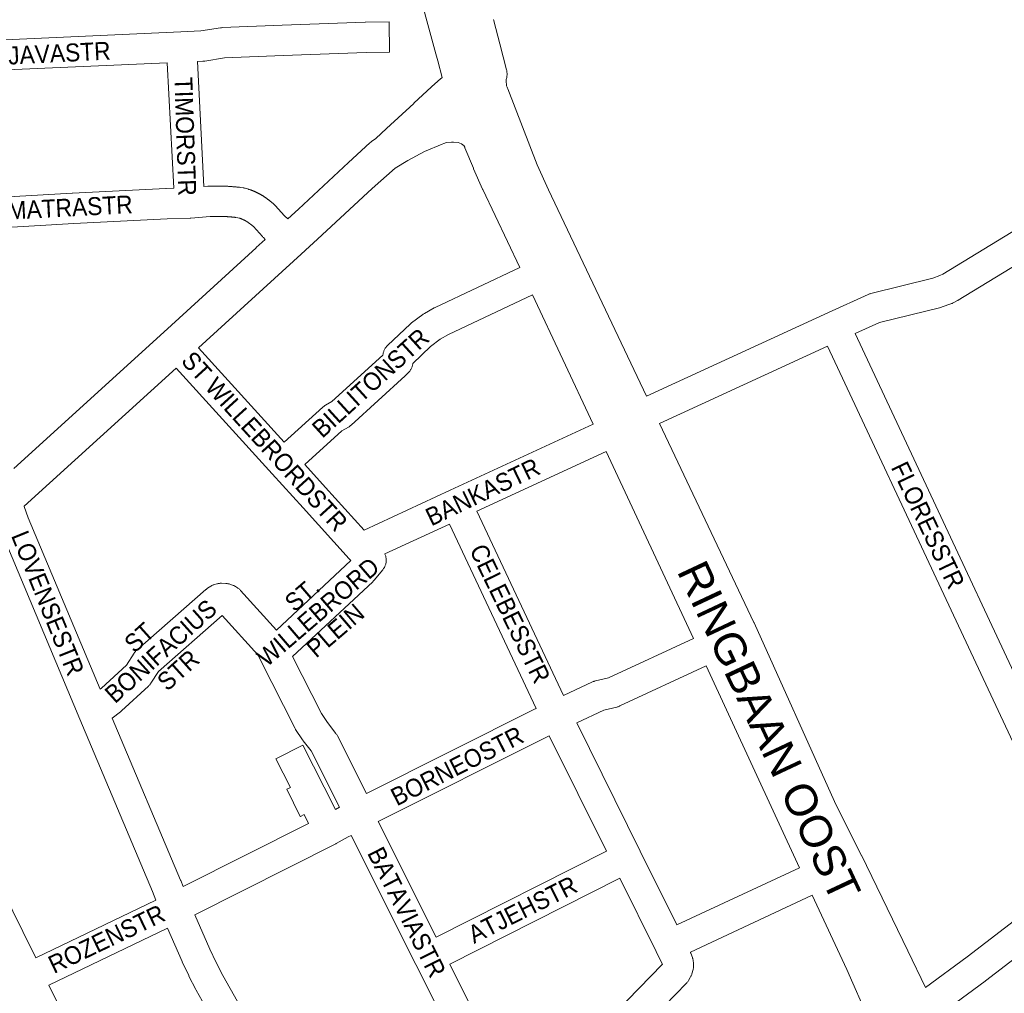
# Model space of a CAD drawing. Header units: metres. Extents: x 123819 to 142731, y 393440 to 405763.
# Tile 208 of 256: x 134926 to 135349, y 397046 to 397464. Entities that reach past the tile are written whole.
import ezdxf
from ezdxf.enums import TextEntityAlignment as Align

# ---------------------------------------------------------------- set-up
doc = ezdxf.new("R2010")
doc.units = ezdxf.units.M
doc.header["$MEASUREMENT"] = 0
for name, color, linetype, lineweight in [('gs-anno-wegen algemeen tekst', 7, 'Continuous', 0), ('gs-knt-aanvullende hoofdweg', 7, 'Continuous', 0), ('gs-knt-hoofdweg', 7, 'Continuous', 0), ('gs-knt-wegen algemeen', 7, 'Continuous', 0)]:
    doc.layers.add(name, color=color, linetype=linetype, lineweight=lineweight)
doc.styles.add('Style-Arial', font='arial.ttf')

msp = doc.modelspace()

# ---------------------------------------------------------------- linework, layer by layer
at = {"layer": 'gs-knt-aanvullende hoofdweg', "color": 7, "linetype": 'Continuous', "flags": 128}
for points in [[(135041.44, 397378.49), (135046.01, 397382.63), (135067.55, 397402.65), (135076.68, 397411.13), (135076.71, 397411.15), (135076.78, 397411.21), (135076.96, 397411.37), (135076.99, 397411.4), (135077.06, 397411.45), (135077.25, 397411.6), (135077.28, 397411.63), (135077.35, 397411.68), (135079.19, 397413.02), (135083.88, 397417.35), (135083.89, 397417.36), (135095.52, 397428.1), (135095.54, 397428.12), (135103.21, 397435.14), (135107.13, 397438.73), (135107.41, 397438.97), (135107.7, 397439.19), (135107.78, 397439.26)], [(135117.25, 397409.78), (135117.2, 397409.83), (135116.68, 397410.31), (135116.11, 397410.74), (135116.09, 397410.76), (135114.57, 397411.23), (135112.6, 397411.49), (135111.82, 397411.5), (135109.67, 397411.22), (135108.46, 397410.87), (135107.81, 397410.64), (135100.23, 397407.38), (135092.94, 397403.61), (135087.52, 397400.32), (135077.72, 397391.59), (135056.2, 397371.59), (135056.13, 397371.53), (135047.17, 397363.41), (135047.16, 397363.41), (135003.06, 397323.19)], [(135117.26, 397409.77), (135117.25, 397409.78)], [(134923.78, 397271.38), (134988.14, 397329.91), (135027.8, 397366.13), (135027.83, 397366.15), (135031.75, 397369.71)], [(134993.44, 397314.42), (134928.24, 397255.13)]]:
    msp.add_lwpolyline(points, dxfattribs=at)
at = {"layer": 'gs-knt-hoofdweg', "color": 7, "linetype": 'Continuous', "flags": 128}
for points in [[(135107.78, 397439.26), (135105.88, 397446.35), (135105.09, 397449.33), (135095.9, 397483.09), (135088.8, 397502.54), (135058.1, 397569.2), (134989.97, 397712.05), (134979.54, 397733.1), (134968.8, 397751.87), (134966.91, 397754.85), (134963.3, 397760.54)], [(135129.85, 397464.1), (135129.93, 397463.84), (135130, 397463.57), (135132.54, 397453.64), (135135.37, 397442.55), (135135.46, 397442.18), (135135.52, 397441.79), (135135.57, 397441.41), (135135.61, 397441.02), (135135.62, 397440.63), (135135.61, 397440.24), (135135.59, 397439.86), (135135.54, 397439.47), (135135.48, 397439.09), (135135.4, 397438.71), (135135.3, 397438.33), (135135.18, 397437.96), (135135.37, 397435.64), (135135.55, 397435.33), (135135.72, 397435), (135135.88, 397434.67), (135136.01, 397434.33), (135148.5, 397401.72), (135153.48, 397390.96), (135195.55, 397302.35)], [(135117.26, 397409.77), (135117.25, 397409.78)], [(135141.04, 397357.62), (135125.18, 397391.13), (135125.1, 397391.3), (135121.24, 397399.96), (135121.14, 397400.2), (135117.55, 397408.98), (135117.45, 397409.24), (135117.26, 397409.77)], [(135172.62, 397290.4), (135146.59, 397345.85)], [(135201.13, 397290.59), (135241.66, 397205.21), (135241.73, 397205.06), (135276.21, 397128.38), (135287.76, 397105.32), (135287.79, 397105.25), (135307.78, 397064.29), (135307.81, 397064.23), (135315.34, 397048.5)], [(135215.68, 397198.39), (135178.15, 397278.61)], [(135261.17, 397099.89), (135221.16, 397186.58)], [(135295.14, 397024.2), (135290.82, 397035.06), (135281.54, 397056.22), (135266.65, 397088.08)]]:
    msp.add_lwpolyline(points, dxfattribs=at)
at = {"layer": 'gs-knt-wegen algemeen', "color": 7, "linetype": 'Continuous', "flags": 128}
for points in [[(135195.55, 397302.35), (135273.69, 397338.33), (135273.72, 397338.34), (135290.68, 397346.05), (135290.96, 397346.17), (135291.24, 397346.27), (135291.52, 397346.36), (135291.81, 397346.44), (135318.45, 397353.07), (135321.46, 397354.14), (135322.73, 397354.82), (135479.42, 397450.18), (135482.7, 397453.23), (135482.9, 397453.4), (135483.09, 397453.57), (135483.3, 397453.72), (135498.78, 397465.03), (135498.98, 397465.17), (135499.18, 397465.3), (135507.1, 397470.24)], [(135514.58, 397459.57), (135506.27, 397454.38), (135491.29, 397443.44), (135487.81, 397440.2), (135487.61, 397440.02), (135487.41, 397439.85), (135487.2, 397439.69), (135486.98, 397439.54), (135486.76, 397439.4), (135329.35, 397343.61), (135329.2, 397343.52), (135329.05, 397343.44), (135327.18, 397342.43), (135326.96, 397342.32), (135326.74, 397342.22), (135326.51, 397342.12), (135326.28, 397342.03), (135322.51, 397340.7), (135322.21, 397340.6), (135321.9, 397340.51), (135295.53, 397333.95), (135285.11, 397329.21)], [(134989.61, 397445.55), (134917.33, 397442.28), (134911.42, 397441.91), (134905.58, 397441.36), (134899.81, 397440.62), (134888.15, 397438.53), (134882.48, 397437.23), (134876.83, 397435.73), (134875.68, 397435.38)], [(134992.45, 397391.62), (134989.61, 397445.55)], [(135002.62, 397446.08), (135005.45, 397392.34)], [(134889.05, 397386.09), (134891.37, 397386.17), (134948.87, 397389.5), (134948.91, 397389.5), (134989.08, 397391.54), (134989.25, 397391.54), (134992.45, 397391.62)], [(135005.45, 397392.34), (135007.05, 397392.48), (135007.3, 397392.5), (135007.51, 397392.51), (135007.72, 397392.52), (135007.93, 397392.52), (135008.14, 397392.53), (135008.35, 397392.54), (135008.56, 397392.55), (135008.78, 397392.55), (135008.99, 397392.56), (135009.2, 397392.56), (135009.41, 397392.57), (135009.62, 397392.57), (135009.83, 397392.58), (135010.04, 397392.58), (135010.25, 397392.58), (135010.46, 397392.59), (135010.67, 397392.59), (135010.88, 397392.59), (135011.09, 397392.59), (135011.3, 397392.59), (135011.51, 397392.59), (135011.72, 397392.59), (135011.93, 397392.59), (135012.14, 397392.58), (135012.35, 397392.58), (135012.56, 397392.58), (135012.77, 397392.57), (135012.98, 397392.57), (135013.19, 397392.57), (135013.41, 397392.56), (135013.62, 397392.55), (135013.83, 397392.55), (135014.04, 397392.54), (135014.25, 397392.53), (135014.46, 397392.53), (135014.67, 397392.52), (135014.88, 397392.51), (135015.09, 397392.5), (135015.3, 397392.49), (135015.51, 397392.48), (135015.72, 397392.47), (135015.93, 397392.45), (135016.14, 397392.44), (135016.35, 397392.43), (135016.56, 397392.42), (135016.77, 397392.4), (135016.98, 397392.39), (135017.19, 397392.37), (135017.4, 397392.36), (135017.61, 397392.34), (135017.82, 397392.32), (135018.03, 397392.31), (135018.24, 397392.29), (135018.45, 397392.27), (135018.66, 397392.25), (135018.87, 397392.23), (135019.08, 397392.21), (135019.29, 397392.19), (135019.49, 397392.17), (135019.7, 397392.15), (135019.91, 397392.13), (135020.12, 397392.11), (135020.33, 397392.08), (135020.54, 397392.06), (135020.75, 397392.04), (135020.94, 397392.01), (135022.31, 397391.81), (135022.61, 397391.76), (135022.89, 397391.7), (135023.18, 397391.62), (135024.55, 397391.23), (135024.77, 397391.16), (135024.92, 397391.11), (135025.07, 397391.06), (135025.22, 397391.01), (135025.37, 397390.95), (135025.52, 397390.9), (135025.67, 397390.85), (135025.82, 397390.79), (135025.97, 397390.73), (135026.12, 397390.68), (135026.27, 397390.62), (135026.42, 397390.56), (135026.56, 397390.5), (135026.71, 397390.44), (135026.86, 397390.38), (135027.01, 397390.32), (135027.15, 397390.25), (135027.3, 397390.19), (135027.44, 397390.13), (135027.59, 397390.06), (135027.73, 397389.99), (135027.88, 397389.93), (135028.02, 397389.86), (135028.17, 397389.79), (135028.31, 397389.72), (135028.45, 397389.65), (135028.6, 397389.58), (135028.74, 397389.51), (135028.88, 397389.43), (135029.02, 397389.36), (135029.16, 397389.28), (135029.3, 397389.21), (135029.44, 397389.13), (135029.58, 397389.05), (135029.72, 397388.98), (135029.86, 397388.9), (135030, 397388.82), (135030.14, 397388.74), (135030.27, 397388.66), (135030.41, 397388.58), (135030.55, 397388.49), (135030.68, 397388.41), (135030.82, 397388.32), (135030.95, 397388.24), (135031.09, 397388.15), (135031.22, 397388.07), (135031.36, 397387.98), (135031.49, 397387.89), (135031.62, 397387.8), (135031.75, 397387.71), (135031.88, 397387.62), (135032.02, 397387.53), (135032.15, 397387.44), (135032.28, 397387.35), (135032.41, 397387.25), (135032.53, 397387.16), (135032.66, 397387.06), (135032.79, 397386.97), (135032.92, 397386.87), (135033.04, 397386.77), (135033.17, 397386.68), (135033.3, 397386.58), (135033.42, 397386.48), (135033.54, 397386.38), (135033.67, 397386.28)], [(135033.67, 397386.28), (135035.28, 397384.96), (135035.47, 397384.8), (135035.66, 397384.63), (135035.83, 397384.45), (135036, 397384.27), (135040.04, 397379.79), (135041.44, 397378.49)], [(135031.75, 397369.71), (135030.97, 397370.44), (135030.76, 397370.65), (135030.55, 397370.86), (135026.66, 397375.19), (135025.43, 397376.2), (135025.35, 397376.26), (135025.29, 397376.31), (135025.22, 397376.36), (135025.16, 397376.41), (135025.09, 397376.47), (135025.03, 397376.52), (135024.96, 397376.57), (135024.89, 397376.62), (135024.83, 397376.66), (135024.76, 397376.71), (135024.69, 397376.76), (135024.63, 397376.81), (135024.56, 397376.86), (135024.49, 397376.91), (135024.42, 397376.95), (135024.36, 397377), (135024.29, 397377.05), (135024.22, 397377.09), (135024.15, 397377.14), (135024.08, 397377.18), (135024.01, 397377.23), (135023.94, 397377.27), (135023.87, 397377.31), (135023.8, 397377.36), (135023.73, 397377.4), (135023.66, 397377.44), (135023.59, 397377.49), (135023.52, 397377.53), (135023.44, 397377.57), (135023.37, 397377.61), (135023.3, 397377.65), (135023.23, 397377.69), (135023.16, 397377.73), (135023.08, 397377.77), (135023.01, 397377.81), (135022.94, 397377.85), (135022.86, 397377.89), (135022.79, 397377.92), (135022.72, 397377.96), (135022.64, 397378), (135022.57, 397378.03), (135022.5, 397378.07), (135022.42, 397378.11), (135022.35, 397378.14), (135022.27, 397378.18), (135022.2, 397378.21), (135022.12, 397378.24), (135022.04, 397378.28), (135021.97, 397378.31), (135021.89, 397378.34), (135021.82, 397378.38), (135021.74, 397378.41), (135021.66, 397378.44), (135021.59, 397378.47), (135021.51, 397378.5), (135021.43, 397378.53), (135021.36, 397378.56), (135021.28, 397378.59), (135021.2, 397378.62), (135021.12, 397378.65), (135021.05, 397378.67), (135020.97, 397378.7), (135020.89, 397378.73), (135020.81, 397378.75), (135019.99, 397378.99), (135019.15, 397379.11), (135018.98, 397379.13), (135018.81, 397379.15), (135018.63, 397379.17), (135018.46, 397379.19), (135018.29, 397379.21), (135018.12, 397379.23), (135017.94, 397379.24), (135017.77, 397379.26), (135017.6, 397379.28), (135017.42, 397379.29), (135017.25, 397379.31), (135017.08, 397379.32), (135016.9, 397379.34), (135016.73, 397379.35), (135016.56, 397379.36), (135016.38, 397379.38), (135016.21, 397379.39), (135016.04, 397379.4), (135015.86, 397379.41), (135015.69, 397379.43), (135015.51, 397379.44), (135015.34, 397379.45), (135015.17, 397379.46), (135014.99, 397379.47), (135014.82, 397379.48), (135014.65, 397379.48), (135014.47, 397379.49), (135014.3, 397379.5), (135014.13, 397379.51), (135013.95, 397379.52), (135013.78, 397379.52), (135013.6, 397379.53), (135013.43, 397379.53), (135013.26, 397379.54), (135013.08, 397379.54), (135012.91, 397379.55), (135012.74, 397379.55), (135012.56, 397379.56), (135012.39, 397379.56), (135012.21, 397379.56), (135012.04, 397379.56), (135011.87, 397379.57), (135011.69, 397379.57), (135011.52, 397379.57), (135011.34, 397379.57), (135011.17, 397379.57), (135011, 397379.57), (135010.82, 397379.57), (135010.65, 397379.57), (135010.48, 397379.57), (135010.3, 397379.56), (135010.13, 397379.56), (135009.95, 397379.56), (135009.78, 397379.55), (135009.61, 397379.55), (135009.43, 397379.55), (135009.26, 397379.54), (135009.08, 397379.54), (135008.91, 397379.53), (135008.74, 397379.53), (135008.56, 397379.52), (135008.39, 397379.51), (135008.22, 397379.5), (135008.04, 397379.5), (134999.86, 397378.79), (134999.51, 397378.77), (134999.46, 397378.77), (134989.66, 397378.53), (134949.6, 397376.5), (134893.92, 397373.27)], [(135039.96, 397282.62), (135056.49, 397297.63), (135056.7, 397297.81), (135056.92, 397297.99), (135057.15, 397298.16), (135057.39, 397298.31), (135057.63, 397298.46), (135060.41, 397300.05), (135082.3, 397320.05), (135082.3, 397320.06), (135082.34, 397320.37), (135082.39, 397320.68), (135082.46, 397320.98), (135082.54, 397321.28), (135082.64, 397321.58), (135082.75, 397321.87), (135082.87, 397322.15), (135083.01, 397322.43), (135083.16, 397322.71), (135083.33, 397322.97), (135083.5, 397323.23), (135083.69, 397323.47), (135083.89, 397323.71), (135084.1, 397323.94), (135084.32, 397324.16), (135094.12, 397333.37), (135094.29, 397333.52), (135094.47, 397333.67), (135094.64, 397333.81), (135099.39, 397337.41), (135099.63, 397337.59), (135099.87, 397337.75), (135100.13, 397337.9), (135104.27, 397340.24), (135104.48, 397340.35), (135104.69, 397340.46), (135141.04, 397357.62)], [(135146.59, 397345.85), (135110.47, 397328.79), (135106.92, 397326.78), (135102.79, 397323.65), (135095.14, 397316.46), (135095.1, 397316.17), (135095.05, 397315.87), (135094.99, 397315.57), (135094.91, 397315.27), (135094.82, 397314.98), (135094.71, 397314.7), (135094.59, 397314.42), (135094.46, 397314.14), (135094.31, 397313.87), (135094.15, 397313.61), (135093.98, 397313.36), (135093.8, 397313.11), (135093.61, 397312.88), (135093.41, 397312.65), (135093.19, 397312.43), (135091.94, 397311.22), (135091.8, 397311.09), (135068.66, 397289.95), (135068.45, 397289.76), (135068.22, 397289.58), (135067.99, 397289.41), (135067.75, 397289.26), (135067.5, 397289.11), (135064.71, 397287.51), (135048.72, 397272.98)], [(135285.11, 397329.21), (135390.06, 397105.19)], [(135003.06, 397323.19), (135039.96, 397282.62)], [(135273.27, 397323.8), (135201.13, 397290.59)], [(135379.48, 397097.1), (135273.27, 397323.8)], [(135048.04, 397254.37), (135034.7, 397269.04), (134993.44, 397314.42)], [(135074.26, 397244.89), (135111.25, 397262), (135172.62, 397290.4)], [(135178.15, 397278.61), (135122.66, 397252.93)], [(135048.72, 397272.98), (135057.68, 397263.13)], [(135057.68, 397263.13), (135074.26, 397244.89)], [(135057.68, 397263.13), (135057.68, 397263.13), (135057.68, 397263.13)], [(135057.68, 397263.13), (135057.68, 397263.13), (135057.68, 397263.13)], [(134928.24, 397255.13), (134928.28, 397254.97), (134929.88, 397250.17), (134960.83, 397176.54)], [(135007.01, 397219.9), (135008.35, 397220.75), (135008.61, 397220.91), (135008.88, 397221.05), (135009.16, 397221.19), (135009.44, 397221.31), (135009.73, 397221.41), (135010.02, 397221.51), (135010.93, 397221.77), (135011.22, 397221.85), (135011.51, 397221.91), (135011.8, 397221.96), (135012.09, 397222), (135012.38, 397222.02), (135012.68, 397222.03), (135012.97, 397222.03), (135014.85, 397221.96), (135015.15, 397221.95), (135015.44, 397221.92), (135015.73, 397221.87), (135016.02, 397221.82), (135016.3, 397221.75), (135016.59, 397221.67), (135016.86, 397221.57), (135017.75, 397221.25), (135018.01, 397221.15), (135018.26, 397221.04), (135018.51, 397220.92), (135018.75, 397220.79), (135018.99, 397220.65), (135019.79, 397220.14), (135020.04, 397219.98), (135020.29, 397219.8), (135020.52, 397219.61), (135020.75, 397219.41), (135020.96, 397219.2), (135021.17, 397218.98), (135036.53, 397201.91), (135068.57, 397231.8), (135067.84, 397232.6), (135048.05, 397254.37)], [(135048.05, 397254.37), (135048.05, 397254.37), (135048.04, 397254.37)], [(135048.05, 397254.37), (135048.05, 397254.37), (135048.04, 397254.37)], [(135122.66, 397252.93), (135159.87, 397173.84)], [(134984.78, 397086.02), (134983.36, 397089.64), (134952.13, 397163.65), (134952.12, 397163.66), (134917.78, 397245.35), (134917.69, 397245.58), (134917.61, 397245.81), (134917.51, 397246.1)], [(135110.84, 397247.47), (135083.14, 397234.65)], [(135148.08, 397168.31), (135110.84, 397247.47)], [(135083.14, 397234.65), (135083.19, 397234.54), (135083.3, 397234.26), (135083.41, 397233.96), (135083.49, 397233.67), (135083.57, 397233.36), (135083.62, 397233.06), (135083.67, 397232.75), (135083.7, 397232.45), (135083.71, 397232.14), (135083.71, 397231.83), (135083.7, 397231.52), (135083.67, 397231.21), (135083.63, 397230.9), (135083.57, 397230.6), (135083.49, 397230.3), (135083.41, 397230), (135083.3, 397229.71), (135083.19, 397229.42), (135083.06, 397229.14), (135082.92, 397228.86), (135082.76, 397228.59), (135082.6, 397228.33), (135082.42, 397228.08), (135082.23, 397227.84), (135078.51, 397223.33), (135078.33, 397223.12), (135078.13, 397222.92), (135077.93, 397222.72)], [(135077.93, 397222.72), (135043.51, 397190.61)], [(134960.83, 397176.54), (134961.38, 397176.97), (134972.17, 397186.91), (134975.5, 397192.06), (134975.67, 397192.31), (134975.85, 397192.55), (134976.04, 397192.78), (134976.24, 397193), (134976.45, 397193.22), (134976.68, 397193.42), (135006.21, 397219.3), (135006.35, 397219.41), (135006.47, 397219.51), (135006.6, 397219.61), (135006.73, 397219.71), (135006.86, 397219.79), (135006.99, 397219.88), (135007.01, 397219.89)], [(135007.01, 397219.89), (135007.01, 397219.89), (135007.01, 397219.9)], [(135007.01, 397219.89), (135007.01, 397219.89), (135007.01, 397219.9)], [(135013.33, 397208.23), (134985.94, 397184.23), (134982.66, 397179.15), (134982.5, 397178.92), (134982.34, 397178.7), (134982.17, 397178.48), (134981.99, 397178.28), (134981.8, 397178.08), (134981.6, 397177.89), (134970, 397167.21), (134969.8, 397167.03), (134969.59, 397166.86), (134966.06, 397164.12)], [(135029.68, 397189.1), (135028.57, 397191.29), (135013.33, 397208.23)], [(135159.87, 397173.84), (135172.33, 397179.69), (135172.58, 397179.81), (135172.84, 397179.91), (135173.1, 397180), (135173.36, 397180.08), (135173.63, 397180.14), (135179.24, 397181.45), (135215.68, 397198.39)], [(134856.24, 397190.13), (134865.01, 397179.61), (134865.14, 397179.44), (134865.27, 397179.27), (134877.58, 397162.35), (134877.68, 397162.2), (134877.78, 397162.05), (134891.57, 397140.68), (134891.72, 397140.45), (134900.33, 397125.76), (134900.47, 397125.51), (134914.38, 397099.21), (134914.45, 397099.07), (134927.64, 397072.49), (134927.66, 397072.46), (134933.16, 397061.21)], [(135029.68, 397189.09), (135029.68, 397189.09), (135029.68, 397189.1)], [(135029.68, 397189.09), (135029.68, 397189.09), (135029.68, 397189.1)], [(135063.67, 397125.88), (135051.42, 397150.08), (135048.04, 397154.45), (135047.89, 397154.64), (135047.76, 397154.84), (135044.81, 397159.28), (135044.67, 397159.5), (135044.55, 397159.72), (135044.43, 397159.94), (135029.68, 397189.09)], [(135043.51, 397190.61), (135055.87, 397166.16), (135058.48, 397162.23), (135062.09, 397157.56), (135062.28, 397157.31), (135062.45, 397157.06), (135062.61, 397156.79), (135062.75, 397156.52), (135075.29, 397131.75)], [(135221.16, 397186.58), (135184.12, 397169.35), (135183.87, 397169.24), (135183.62, 397169.15), (135183.37, 397169.06), (135183.11, 397168.98), (135182.84, 397168.91), (135177.24, 397167.62), (135177.24, 397167.62), (135165.54, 397162.11)], [(135075.29, 397131.75), (135147.64, 397168.1), (135147.81, 397168.18), (135148.08, 397168.31)], [(134966.06, 397164.12), (134995.39, 397094.63), (134995.45, 397094.47), (134996.5, 397091.79)], [(135165.54, 397162.11), (135192.82, 397107.06), (135208.55, 397075.35)], [(135153.4, 397156.42), (135080.3, 397119.69)], [(135153.74, 397156.58), (135153.41, 397156.43), (135153.4, 397156.43), (135153.4, 397156.42)], [(135178.29, 397107.06), (135153.74, 397156.58)], [(135452.28, 397136.39), (135391.55, 397089.94), (135341.05, 397051.32), (135340.97, 397051.25), (135321, 397036.5)], [(135061.89, 397124.98), (135063.67, 397125.88)], [(134996.5, 397091.79), (135050.37, 397118.91)], [(135080.3, 397119.69), (135105.17, 397070.09)], [(135068.68, 397113.82), (135067.42, 397113.19), (135062.29, 397110.33), (135062.06, 397110.21), (135062.05, 397110.21), (135001.48, 397079.72)], [(135113.26, 397025), (135096.46, 397058.41), (135096.46, 397058.42), (135068.68, 397113.82)], [(135105.17, 397070.09), (135178.29, 397107.06)], [(135208.55, 397075.35), (135261.17, 397099.89)], [(135315.34, 397048.5), (135333.18, 397061.69), (135379.48, 397097.1)], [(135184.07, 397095.4), (135111.01, 397058.46)], [(135199.7, 397063.88), (135184.07, 397095.4)], [(135266.65, 397088.08), (135214.35, 397063.69), (135214.37, 397063.65), (135214.47, 397063.42), (135214.56, 397063.18), (135215.22, 397061.37), (135215.3, 397061.12), (135215.38, 397060.87), (135215.44, 397060.61), (135215.5, 397060.35), (135215.54, 397060.08), (135215.71, 397058.93), (135215.74, 397058.64), (135215.76, 397058.34), (135215.77, 397058.04), (135215.77, 397057.74), (135215.75, 397057.44), (135215.71, 397057.14), (135215.67, 397056.84), (135215.61, 397056.55), (135215.53, 397056.25), (135215.01, 397054.38), (135214.93, 397054.1), (135214.83, 397053.83), (135214.72, 397053.56), (135214.6, 397053.3), (135214.47, 397053.04), (135214.32, 397052.78), (135213.54, 397051.48), (135213.38, 397051.23), (135213.21, 397050.98), (135213.03, 397050.75), (135212.83, 397050.52), (135212.63, 397050.3), (135165.42, 397001.75)], [(134933.16, 397061.21), (134984.78, 397086.02)], [(135001.48, 397079.72), (135007.93, 397065), (135010.64, 397059.24), (135013.5, 397053.61), (135019.8, 397042.51), (135026.74, 397031.86), (135034.34, 397021.6), (135038.32, 397016.72), (135066.7, 396984.22)], [(134989.78, 397073.98), (134938.88, 397049.52)], [(135102.84, 396923.12), (135061.18, 396970.74), (135028.44, 397008.24), (135028.3, 397008.41), (135024.16, 397013.49), (135023.97, 397013.73), (135016.16, 397024.26), (135016.05, 397024.42), (135015.93, 397024.58), (135008.78, 397035.57), (135008.67, 397035.74), (135008.57, 397035.91), (135002.1, 397047.32), (135001.96, 397047.58), (134998.99, 397053.42), (134998.9, 397053.6), (134996.11, 397059.54), (134996.04, 397059.69), (134989.78, 397073.98)], [(135151.91, 397006.54), (135202.41, 397058.46), (135199.71, 397063.85), (135199.71, 397063.87)], [(135199.71, 397063.87), (135199.7, 397063.87), (135199.7, 397063.88)], [(135199.71, 397063.87), (135199.7, 397063.87), (135199.7, 397063.88)], [(135111.01, 397058.46), (135127.15, 397026.34), (135130.43, 397019.82), (135130.43, 397019.82)], [(134938.88, 397049.52), (134944.4, 397038.23), (134969.46, 396987), (134993.87, 396942.14), (135022.82, 396893.93), (135022.98, 396893.66), (135023.12, 396893.38), (135023.24, 396893.1), (135023.36, 396892.81), (135023.46, 396892.51), (135023.54, 396892.21), (135024.35, 396889.1)]]:
    msp.add_lwpolyline(points, dxfattribs=at)
for points in [[(134916.69, 397455.28), (134995.47, 397458.85), (134995.53, 397458.85), (135004.14, 397459.17), (135012.49, 397460.52), (135012.74, 397460.55), (135012.99, 397460.58), (135013.24, 397460.6), (135039, 397461.72), (135039.05, 397461.72), (135074.68, 397462.96), (135074.84, 397462.96), (135085, 397463.07, -0.385162), (135085.01, 397463.06), (135085.15, 397450.06, -0.385162), (135085.14, 397450.05), (135075.06, 397449.94), (135039.53, 397448.71), (135014.19, 397447.6), (135005.82, 397446.25), (135005.56, 397446.21), (135005.29, 397446.19), (135005.02, 397446.17), (135002.62, 397446.08)], [(135050.37, 397118.91), (135048.42, 397122.75), (135046.84, 397121.96, -0.368586), (135046.83, 397121.96), (135040.99, 397133.58, -0.368587), (135040.99, 397133.59), (135042.54, 397134.37), (135036.35, 397146.6, -0.368708), (135036.35, 397146.61), (135047.95, 397152.49, -0.368708), (135047.96, 397152.48), (135057.1, 397134.43), (135061.89, 397124.98)]]:
    msp.add_lwpolyline(points, format="xyb", dxfattribs=at)

# ---------------------------------------------------------------- texts
at = {"layer": 'gs-anno-wegen algemeen tekst', "color": 7, "style": 'Style-Arial', "width": 0.909091}
for s, rotation, p in [('JAVASTR', 2.8684, (134943.32, 397449.67)), ('TIMORSTR', 271.9771, (134997.45, 397413.89)), ('SUMATRASTR', 3.0038, (134941.15, 397383.06)), ('BILLITONSTR', 42.3357, (135076.97, 397308.07)), ('ST WILLEBRORDSTR', 312.2542, (135031.49, 397283)), ('BANKASTR', 25.6195, (135125.17, 397261.27)), ('FLORESSTR', 295.417, (135316.44, 397246.98)), ('LOVENSESTR', 292.0253, (134938.38, 397213.48)), ('CELEBESSTR', 295.9834, (135136.93, 397209.02)), ('WILLEBRORD', 40.6162, (135054.49, 397209.76)), ('ST.', 40.6162, (135047.6, 397217.24)), ('BONIFACIUS', 41.9601, (134986.88, 397192.9)), ('PLEIN', 40.6162, (135061.83, 397201.78)), ('ST ', 41.9601, (134978.65, 397199.69)), ('STR', 41.9601, (134994.38, 397184.75)), ('BORNEOSTR', 26.8213, (135114.15, 397143.63)), ('BATAVIASTR', 296.8008, (135092.54, 397080.82)), ('ATJEHSTR', 26.665, (135142.28, 397081.95)), ('ROZENSTR', 25.5992, (134963.6, 397069.35))]:
    msp.add_text(s, height=7.7, rotation=rotation, dxfattribs=at).set_placement(p, align=Align.MIDDLE_CENTER)
at = {"layer": 'gs-anno-wegen algemeen tekst', "color": 7, "style": 'Style-Arial'}
msp.add_text('RINGBAAN OOST', height=13.6, rotation=295.1325, dxfattribs=at).set_placement((135248.15, 397158.55), align=Align.MIDDLE_CENTER)

doc.saveas('drawing.dxf')
